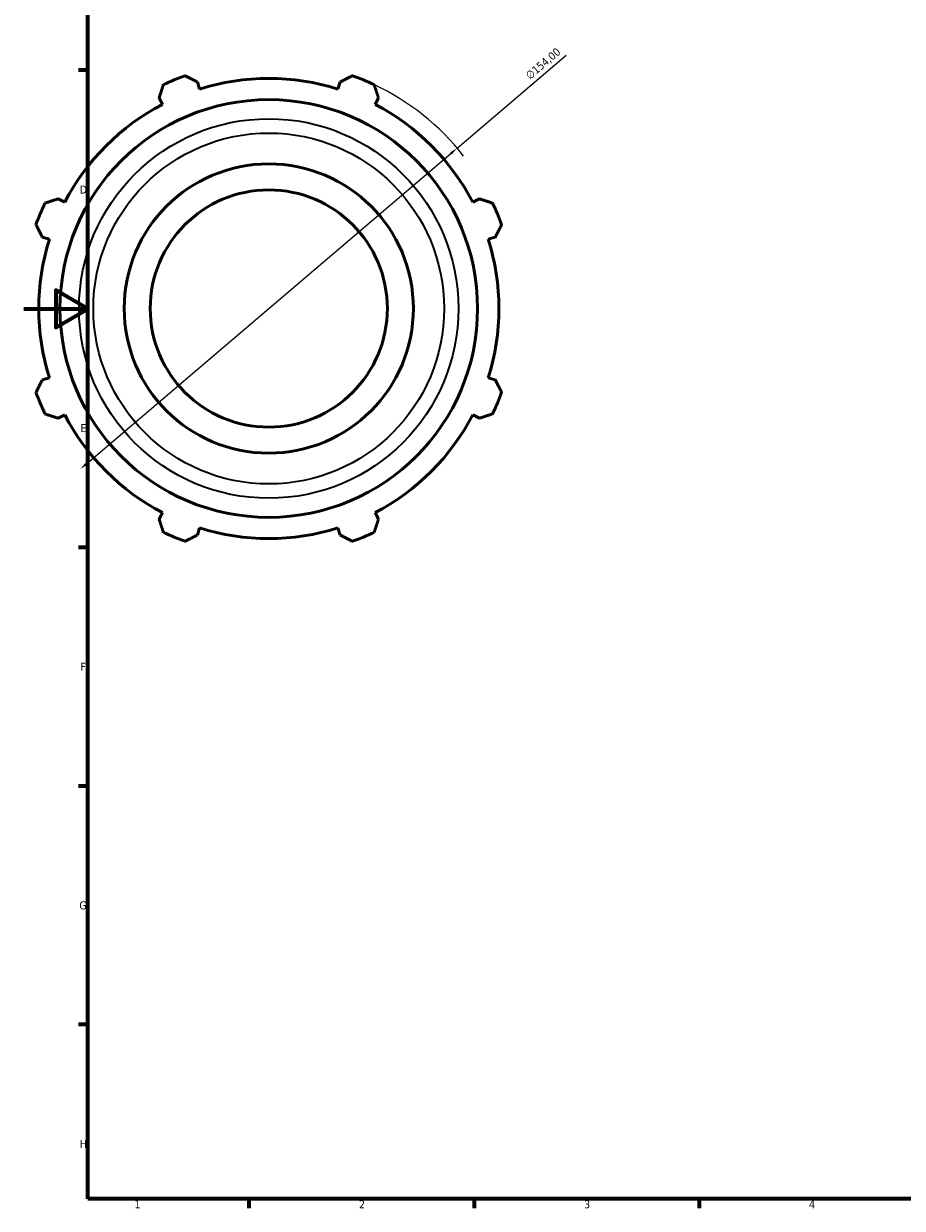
# Model space of a CAD drawing. Header units: millimetres. Extents: x -57 to 921, y -48 to 704.
# Tile 1 of 6: x 0 to 273, y 17 to 386. Entities that reach past the tile are written whole.
import ezdxf

# ---------------------------------------------------------------- set-up
doc = ezdxf.new("R2010")
doc.units = ezdxf.units.MM
for name, color, linetype, lineweight in [('Border (ISO)', 7, 'Continuous', 70), ('Dimension (ISO)', 7, 'Continuous', 25), ('Visible (ISO)', 7, 'Continuous', 50), ('Visible Narrow (ISO)', 7, 'Continuous', 35)]:
    doc.layers.add(name, color=color, linetype=linetype, lineweight=lineweight)
doc.styles.add('Note Text (ISO)', font='tahoma.ttf')
doc.dimstyles.new('Default (ISO)', dxfattribs={"dimtxt": 2.5, "dimasz": 2.5, "dimexe": 3.175, "dimexo": 0, "dimgap": 0.762, "dimtad": 1, "dimrnd": 1e-08, "dimzin": 0, "dimtxsty": 'Note Text (ISO)', "dimcen": 0.09, "dimdle": 10, "dimclrd": 256, "dimclre": 256, "dimclrt": 232, "dimazin": 0, "dimtfac": 1.40208, "dimtmove": 0, "dimatfit": 3, "dimfxl": 1, "dimtolj": 1, "dimtzin": 0, "dimlwd": -1, "dimlwe": -1, "dimarcsym": 0})

# ---------------------------------------------------------------- blocks, each defined once
blk = doc.blocks.new('Borders Default Border')
at = {"layer": 'Border (ISO)'}
for p, q in [((20, 371.25), (17.1, 371.25)), ((20, 222.75), (17.1, 222.75)), ((20, 148.5), (17.1, 148.5)), ((20, 74.25), (17.1, 74.25)), ((70.08, 20), (70.08, 17.1)), ((140.17, 20), (140.17, 17.1)), ((210.25, 20), (210.25, 17.1))]:
    blk.add_line(p, q, dxfattribs=at)
at = {"layer": 'Border (ISO)', "flags": 128}
for points in [[(20, 20), (20, 574), (821, 574), (821, 20), (20, 20)], [(0, 297), (20, 297), (10, 302.77), (10, 291.23), (20, 297)]]:
    blk.add_lwpolyline(points, dxfattribs=at)
at = {"layer": 'Border (ISO)', "color": 232, "true_color": 0xca0064, "char_height": 2.5, "attachment_point": 7, "style": 'Note Text (ISO)'}
for s, insert in [('D', (17.43, 332.88)), ('E', (17.64, 258.63)), ('F', (17.7, 184.38)), ('G', (17.31, 110.08)), ('H', (17.44, 35.88)), ('1', (34.48, 17.1)), ('2', (104.37, 17.1)), ('3', (174.43, 17.05)), ('4', (244.42, 17.1))]:
    blk.add_mtext(s, dxfattribs=dict(at, insert=insert))
blk = doc.blocks.new('*D8')
at = {"layer": 'Defpoints', "color": 0, "transparency": 16777216}
for p in [(134.91, 347.02), (17.65, 247.19)]:
    blk.add_point(p, dxfattribs=at)
at = {"layer": 'Dimension (ISO)', "transparency": 16777216}
for p, q in [((134.91, 347.02), (168.86, 375.93)), ((19.56, 248.81), (133.01, 345.4))]:
    blk.add_line(p, q, dxfattribs=at)
blk.add_arc((76.28, 297.11), 77, 38.0481, 64.792, dxfattribs=at)
for points in [[(132.74, 345.72), (133.28, 345.09), (134.91, 347.02)], [(19.28, 249.13), (19.83, 248.5), (17.65, 247.19)]]:
    blk.add_solid(points, dxfattribs=at)
at = {"layer": 'Dimension (ISO)', "color": 232, "true_color": 0xca0064, "transparency": 16777216, "insert": (155.91, 370.13), "char_height": 2.5, "attachment_point": 1, "rotation": 40.4106, "style": 'Note Text (ISO)'}
blk.add_mtext('\\A1;∅154,00', dxfattribs=at)

msp = doc.modelspace()

# ---------------------------------------------------------------- linework, layer by layer
at = {"layer": 'Visible (ISO)'}
for p, q in [((54.747, 365.404), (54.053, 367.607)), ((98.509, 367.607), (97.814, 365.404)), ((42.148, 362.676), (43.215, 360.627)), ((109.347, 360.627), (110.413, 362.676)), ((12.762, 330.174), (10.713, 331.241)), ((141.849, 331.241), (139.8, 330.174)), ((5.782, 319.336), (7.985, 318.642)), ((144.576, 318.642), (146.779, 319.336)), ((7.985, 275.575), (5.782, 274.88)), ((146.779, 274.88), (144.576, 275.575)), ((10.713, 262.976), (12.762, 264.042)), ((139.8, 264.042), (141.849, 262.976)), ((43.215, 233.589), (42.148, 231.54)), ((110.413, 231.54), (109.347, 233.589)), ((54.053, 226.609), (54.747, 228.812)), ((97.814, 228.812), (98.509, 226.609))]:
    msp.add_line(p, q, dxfattribs=at)
for radius in [64.993, 45, 36.9]:
    msp.add_circle((76.281, 297.108), radius, dxfattribs=at)
for radius, start, end in [(77, 109.79198, 115.20802), (71.61, 72.5, 107.5), (77, 64.79198, 70.20802), (71.61, 117.5, 152.5), (71.61, 27.5, 62.5), (77, 154.79198, 160.20802), (77, 19.79198, 25.20802), (71.61, 162.5, 197.5), (71.61, 342.5, 17.5), (77, 199.79198, 205.20802), (77, 334.79198, 340.20802), (71.61, 207.5, 242.5), (71.61, 297.5, 332.5), (71.61, 252.5, 287.5), (77, 244.79198, 250.20802), (77, 289.79198, 295.20802)]:
    msp.add_arc((76.281, 297.108), radius, start, end, dxfattribs=at)
for points, weights in [([(50.208, 369.56), (52.17, 368.563), (54.053, 367.607)], [1, 1.00183626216, 1.00285656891]), ([(98.509, 367.607), (100.392, 368.563), (102.353, 369.56)], [1.00285656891, 1.00183626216, 1]), ([(42.148, 362.676), (42.803, 364.684), (43.486, 366.775)], [1.00285656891, 1.00183626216, 1]), ([(109.075, 366.775), (109.758, 364.684), (110.413, 362.676)], [1, 1.00183626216, 1.00285656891]), ([(6.614, 329.903), (8.705, 330.585), (10.713, 331.241)], [1, 1.00183626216, 1.00285656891]), ([(141.849, 331.241), (143.856, 330.585), (145.948, 329.903)], [1.00285656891, 1.00183626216, 1]), ([(5.782, 319.336), (4.826, 321.219), (3.829, 323.181)], [1.00285656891, 1.00183626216, 1]), ([(148.732, 323.181), (147.736, 321.219), (146.779, 319.336)], [1, 1.00183626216, 1.00285656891]), ([(3.829, 271.035), (4.826, 272.997), (5.782, 274.88)], [1, 1.00183626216, 1.00285656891]), ([(146.779, 274.88), (147.736, 272.997), (148.732, 271.035)], [1.00285656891, 1.00183626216, 1]), ([(10.713, 262.976), (8.705, 263.631), (6.614, 264.313)], [1.00285656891, 1.00183626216, 1]), ([(145.948, 264.313), (143.856, 263.631), (141.849, 262.976)], [1, 1.00183626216, 1.00285656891]), ([(43.486, 227.441), (42.803, 229.532), (42.148, 231.54)], [1, 1.00183626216, 1.00285656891]), ([(110.413, 231.54), (109.758, 229.532), (109.075, 227.441)], [1.00285656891, 1.00183626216, 1]), ([(54.053, 226.609), (52.17, 225.653), (50.208, 224.657)], [1.00285656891, 1.00183626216, 1]), ([(102.353, 224.657), (100.392, 225.653), (98.509, 226.609)], [1, 1.00183626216, 1.00285656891])]:
    msp.add_rational_spline(points, weights, degree=2, dxfattribs=at)
at = {"layer": 'Visible Narrow (ISO)'}
for radius in [59.044, 54.588]:
    msp.add_circle((76.281, 297.108), radius, dxfattribs=at)

# ---------------------------------------------------------------- block references
msp.add_blockref('Borders Default Border', (0, 0))

# ---------------------------------------------------------------- dimensions: what is measured, and where the dimension line sits
at = {"layer": 'Dimension (ISO)'}
dim = msp.add_diameter_dim_2p(p1=(17.652, 247.192), p2=(134.91, 347.024), dimstyle='Default (ISO)', override={"dimdec": 2, "dimlfac": 1, "dimtp": 0, "dimtm": 0, "dimtdec": 2, "dimatfit": 2}, dxfattribs=at)
dim.commit()
dim.dimension.update_dxf_attribs({"geometry": '*D8', "text_midpoint": (163.385, 371.268), "dimtype": 163})

doc.saveas('drawing.dxf')
